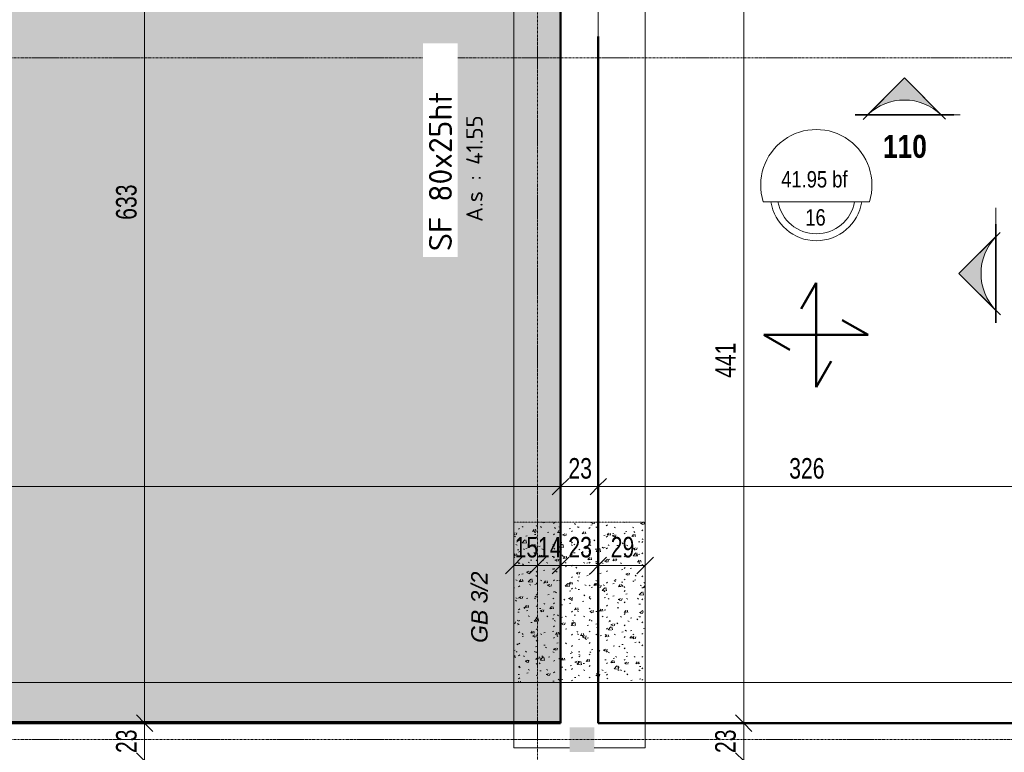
# Model space of a CAD drawing. Header units: millimetres. Extents: x 3690 to 285311, y -2348 to 78336.
# Tile 13 of 46: x 80054 to 86046, y 53358 to 57818. Entities that reach past the tile are written whole.
import ezdxf

# ---------------------------------------------------------------- set-up
doc = ezdxf.new("R2010")
doc.units = ezdxf.units.MM
doc.linetypes.add('Ligne de quadrillage', pattern=[22.225, 12.7, -3.175, 3.175, -3.175])
doc.linetypes.add('tiret perso', pattern=[2.6, 1.3, -1.3])
for name, color, linetype, lineweight in [('A-ANNO-DIMS', 211, 'Continuous', 9), ('A-ANNO-DIMS-50', 211, 'Continuous', 9), ('A-DETL', 90, 'Continuous', 5), ('A-DETL-GENF', 92, 'Continuous', 5), ('A-DETL-WIDE', 214, 'Continuous', 50), ('A-FLOR', 192, 'Continuous', 5), ('A-FLOR-IDEN', 11, 'Continuous', 9), ('A-WALL', 113, 'Continuous', 9), ('G-ANNO-SYMB', 111, 'Continuous', 9), ('G-ANNO-TEXT', 231, 'Continuous', 9), ('S-FNDN', 32, 'Continuous', 9), ('S-FNDN-IDEN', 2, 'Continuous', 9), ('S-GRID', 1, 'Continuous', 9)]:
    doc.layers.add(name, color=color, linetype=linetype, lineweight=lineweight)
doc.styles.add('Arial Narrow_5', font='ARIALN.TTF', dxfattribs={"width": 0.9, "height": 125})
doc.styles.add('Arial Narrow_B_4', font='ARIALNB.TTF', dxfattribs={"height": 140})
doc.styles.add('Arial_6', font='arial.ttf', dxfattribs={"width": 0.8, "height": 100})
doc.styles.add('Arial_I_1', font='ariali.ttf', dxfattribs={"height": 100})
doc.styles.add('ISOCPEUR', font='isocpeur.ttf', dxfattribs={"height": 100})
doc.styles.add('ISOCPEUR_B', font='txt', dxfattribs={"height": 140})
doc.dimstyles.new('AB6_1_50_-_GB', dxfattribs={"dimscale": 304.8, "dimtxt": 127.928872, "dimasz": 0.328084, "dimexe": 0.246063, "dimexo": 0.0625, "dimgap": 0.04101, "dimtad": 1, "dimdec": 0, "dimlfac": 0.1, "dimdsep": 46, "dimtxsty": 'Arial Narrow_5', "dimblk1": 'OBLIQUE', "dimblk2": 'OBLIQUE', "dimsah": 1, "dimcen": 0.09, "dimazin": 0, "dimtfac": 1, "dimtdec": 4, "dimtix": 1, "dimtmove": 0, "dimatfit": 3, "dimfxl": 0.246063, "dimfxlon": 1, "dimtvp": 1, "dimtolj": 1, "dimtzin": 0, "dimarcsym": 2})
doc.dimstyles.new('AB6_1_50_-_GB_1', dxfattribs={"dimscale": 304.8, "dimtxt": 127.928872, "dimasz": 0.328084, "dimexe": 0.246063, "dimexo": 0.0625, "dimgap": 0.04101, "dimtad": 1, "dimdec": 0, "dimlfac": 0.1, "dimdsep": 46, "dimtxsty": 'Arial Narrow_5', "dimblk1": 'OBLIQUE', "dimblk2": 'OBLIQUE', "dimsah": 1, "dimcen": 0.09, "dimazin": 0, "dimtfac": 1, "dimtdec": 4, "dimtix": 1, "dimtmove": 2, "dimatfit": 3, "dimfxl": 0.246063, "dimfxlon": 1, "dimtvp": 1, "dimtolj": 1, "dimtzin": 0, "dimarcsym": 2})

# ---------------------------------------------------------------- blocks, each defined once
blk = doc.blocks.new('Coupe - Extrémité de la ligne de coupe - Pleine AB6-966899-Fondations variante')
at = {"layer": 'G-ANNO-SYMB'}
h = blk.add_hatch(color=256, dxfattribs=at)
edge = h.paths.add_edge_path()
edge.add_line((-6, 4.49), (-1.51, 0))
edge.add_arc((-6, -4.7), 6.5, 46.3308, 133.6692)
edge.add_line((-10.49, 0), (-6, 4.49))
for p, q in [((-6, 4.49), (-11.04, -0.56)), ((-6, 4.49), (-10.49, 0)), ((-6, 4.49), (-1.01, -0.51)), ((-1.51, 0), (-6, 4.49)), ((-12, 0.05), (0, 0.05)), ((-12, 0), (0, 0)), ((-12, 0), (-10.49, 0)), ((-12, -0.05), (0, -0.05)), ((0, 0), (-1.51, 0))]:
    blk.add_line(p, q, dxfattribs=at)
blk.add_arc((-6, -4.7), 6.5, 46.3308, 133.6692, dxfattribs=at)
blk = doc.blocks.new('DIMBLOCK22-Fondations variante')
at = {"layer": 'A-ANNO-DIMS-50'}
for p, q in [((83345.5, 54975.3), (83345.5, 55050.3)), ((83575.5, 54975.3), (83575.5, 55050.3)), ((83345.5, 54975.3), (83575.5, 54975.3)), ((83345.5, 54975.3), (83345.5, 54900.3)), ((83575.5, 54975.3), (83575.5, 54900.3))]:
    blk.add_line(p, q, dxfattribs=at)
at = {"layer": 'A-ANNO-DIMS-50', "lineweight": 18}
for p, q in [((83345.5, 54975.3), (83395.5, 55025.3)), ((83575.5, 54975.3), (83625.5, 55025.3)), ((83345.5, 54975.3), (83295.5, 54925.3)), ((83575.5, 54975.3), (83525.5, 54925.3))]:
    blk.add_line(p, q, dxfattribs=at)
at = {"layer": 'A-ANNO-DIMS-50', "color": 0, "insert": (83393.4, 55149.4), "char_height": 125, "width": 160.825, "attachment_point": 1, "line_spacing_factor": 0.974696, "style": 'Arial Narrow_5'}
blk.add_mtext('23', dxfattribs=at)
blk = doc.blocks.new('_Oblique')
at = {"color": 0, "linetype": 'ByBlock', "lineweight": -2}
blk.add_line((-0.5, -0.5), (0.5, 0.5), dxfattribs=at)
blk = doc.blocks.new('DIMBLOCK23-Fondations variante')
at = {"layer": 'A-ANNO-DIMS-50'}
for p, q in [((83575.5, 54975.3), (83575.5, 55050.3)), ((86835.5, 54975.3), (86835.5, 55050.3)), ((83575.5, 54975.3), (86835.5, 54975.3)), ((83575.5, 54975.3), (83575.5, 54900.3)), ((86835.5, 54975.3), (86835.5, 54900.3))]:
    blk.add_line(p, q, dxfattribs=at)
at = {"layer": 'A-ANNO-DIMS-50', "lineweight": 18}
for p, q in [((83575.5, 54975.3), (83625.5, 55025.3)), ((86835.5, 54975.3), (86885.5, 55025.3)), ((83575.5, 54975.3), (83525.5, 54925.3)), ((86835.5, 54975.3), (86785.5, 54925.3))]:
    blk.add_line(p, q, dxfattribs=at)
at = {"layer": 'A-ANNO-DIMS-50', "color": 0, "insert": (84737.1, 55149.4), "char_height": 125, "width": 241.237, "attachment_point": 1, "line_spacing_factor": 0.974696, "style": 'Arial Narrow_5'}
blk.add_mtext('326', dxfattribs=at)
blk = doc.blocks.new('DIMBLOCK87-Fondations variante')
at = {"layer": 'A-ANNO-DIMS-50', "lineweight": 18}
for p, q in [((84460.7, 53535.4), (84410.7, 53585.4)), ((84460.7, 53535.4), (84510.7, 53485.4)), ((84460.7, 53305.4), (84410.7, 53355.4)), ((84460.7, 53305.4), (84510.7, 53255.4))]:
    blk.add_line(p, q, dxfattribs=at)
at = {"layer": 'A-ANNO-DIMS-50'}
for p, q in [((84460.7, 53535.4), (84385.7, 53535.4)), ((84460.7, 53305.4), (84460.7, 53535.4)), ((84460.7, 53535.4), (84535.7, 53535.4)), ((84460.7, 53305.4), (84385.7, 53305.4)), ((84460.7, 53305.4), (84535.7, 53305.4))]:
    blk.add_line(p, q, dxfattribs=at)
at = {"layer": 'A-ANNO-DIMS-50', "color": 0, "insert": (84286.7, 53353.4), "char_height": 125, "width": 160.825, "attachment_point": 1, "rotation": 90, "line_spacing_factor": 0.974696, "style": 'Arial Narrow_5'}
blk.add_mtext('23', dxfattribs=at)
blk = doc.blocks.new('DIMBLOCK88-Fondations variante')
at = {"layer": 'A-ANNO-DIMS-50', "lineweight": 18}
for p, q in [((84460.7, 57941.4), (84410.7, 57991.4)), ((84460.7, 57941.4), (84510.7, 57891.4)), ((84460.7, 53535.4), (84410.7, 53585.4)), ((84460.7, 53535.4), (84510.7, 53485.4))]:
    blk.add_line(p, q, dxfattribs=at)
at = {"layer": 'A-ANNO-DIMS-50'}
for p, q in [((84460.7, 57941.4), (84385.7, 57941.4)), ((84460.7, 53535.4), (84460.7, 57941.4)), ((84460.7, 57941.4), (84535.7, 57941.4)), ((84460.7, 53535.4), (84385.7, 53535.4)), ((84460.7, 53535.4), (84535.7, 53535.4))]:
    blk.add_line(p, q, dxfattribs=at)
at = {"layer": 'A-ANNO-DIMS-50', "color": 0, "insert": (84286.7, 55637.9), "char_height": 125, "width": 241.237, "attachment_point": 1, "rotation": 90, "line_spacing_factor": 0.974696, "style": 'Arial Narrow_5'}
blk.add_mtext('441', dxfattribs=at)
blk = doc.blocks.new('DIMBLOCK92-Fondations variante')
at = {"layer": 'A-ANNO-DIMS-50'}
for p, q in [((83060.5, 54495.3), (83060.5, 54570.3)), ((83205.5, 54495.3), (83205.5, 54570.3)), ((83060.5, 54495.3), (83205.5, 54495.3)), ((83060.5, 54495.3), (83060.5, 54420.3)), ((83205.5, 54495.3), (83205.5, 54420.3))]:
    blk.add_line(p, q, dxfattribs=at)
at = {"layer": 'A-ANNO-DIMS-50', "lineweight": 18}
for p, q in [((83060.5, 54495.3), (83110.5, 54545.3)), ((83205.5, 54495.3), (83255.5, 54545.3)), ((83060.5, 54495.3), (83010.5, 54445.3)), ((83205.5, 54495.3), (83155.5, 54445.3))]:
    blk.add_line(p, q, dxfattribs=at)
at = {"layer": 'A-ANNO-DIMS-50', "color": 0, "insert": (83065.9, 54669.4), "char_height": 125, "width": 160.825, "attachment_point": 1, "line_spacing_factor": 0.974696, "style": 'Arial Narrow_5'}
blk.add_mtext('15', dxfattribs=at)
blk = doc.blocks.new('DIMBLOCK93-Fondations variante')
at = {"layer": 'A-ANNO-DIMS-50'}
for p, q in [((83205.5, 54495.3), (83205.5, 54570.3)), ((83345.5, 54495.3), (83345.5, 54570.3)), ((83205.5, 54495.3), (83345.5, 54495.3)), ((83205.5, 54495.3), (83205.5, 54420.3)), ((83345.5, 54495.3), (83345.5, 54420.3))]:
    blk.add_line(p, q, dxfattribs=at)
at = {"layer": 'A-ANNO-DIMS-50', "lineweight": 18}
for p, q in [((83205.5, 54495.3), (83255.5, 54545.3)), ((83345.5, 54495.3), (83395.5, 54545.3)), ((83205.5, 54495.3), (83155.5, 54445.3)), ((83345.5, 54495.3), (83295.5, 54445.3))]:
    blk.add_line(p, q, dxfattribs=at)
at = {"layer": 'A-ANNO-DIMS-50', "color": 0, "insert": (83208.4, 54669.4), "char_height": 125, "width": 160.825, "attachment_point": 1, "line_spacing_factor": 0.974696, "style": 'Arial Narrow_5'}
blk.add_mtext('14', dxfattribs=at)
blk = doc.blocks.new('DIMBLOCK94-Fondations variante')
at = {"layer": 'A-ANNO-DIMS-50'}
for p, q in [((83345.5, 54495.3), (83345.5, 54570.3)), ((83575.5, 54495.3), (83575.5, 54570.3)), ((83345.5, 54495.3), (83575.5, 54495.3)), ((83345.5, 54495.3), (83345.5, 54420.3)), ((83575.5, 54495.3), (83575.5, 54420.3))]:
    blk.add_line(p, q, dxfattribs=at)
at = {"layer": 'A-ANNO-DIMS-50', "lineweight": 18}
for p, q in [((83345.5, 54495.3), (83395.5, 54545.3)), ((83575.5, 54495.3), (83625.5, 54545.3)), ((83345.5, 54495.3), (83295.5, 54445.3)), ((83575.5, 54495.3), (83525.5, 54445.3))]:
    blk.add_line(p, q, dxfattribs=at)
at = {"layer": 'A-ANNO-DIMS-50', "color": 0, "insert": (83393.4, 54669.4), "char_height": 125, "width": 160.825, "attachment_point": 1, "line_spacing_factor": 0.974696, "style": 'Arial Narrow_5'}
blk.add_mtext('23', dxfattribs=at)
blk = doc.blocks.new('DIMBLOCK95-Fondations variante')
at = {"layer": 'A-ANNO-DIMS-50'}
for p, q in [((83575.5, 54495.3), (83575.5, 54570.3)), ((83860.5, 54495.3), (83860.5, 54570.3)), ((83575.5, 54495.3), (83860.5, 54495.3)), ((83575.5, 54495.3), (83575.5, 54420.3)), ((83860.5, 54495.3), (83860.5, 54420.3))]:
    blk.add_line(p, q, dxfattribs=at)
at = {"layer": 'A-ANNO-DIMS-50', "lineweight": 18}
for p, q in [((83575.5, 54495.3), (83625.5, 54545.3)), ((83860.5, 54495.3), (83910.5, 54545.3)), ((83575.5, 54495.3), (83525.5, 54445.3)), ((83860.5, 54495.3), (83810.5, 54445.3))]:
    blk.add_line(p, q, dxfattribs=at)
at = {"layer": 'A-ANNO-DIMS-50', "color": 0, "insert": (83650.9, 54669.4), "char_height": 125, "width": 160.825, "attachment_point": 1, "line_spacing_factor": 0.974696, "style": 'Arial Narrow_5'}
blk.add_mtext('29', dxfattribs=at)
blk = doc.blocks.new('G_Dalle niveau brute-finii - G_Dalle Niveau_Ep-2827370-Fondations variante')
at = {"layer": 'A-FLOR-IDEN'}
blk.add_line((-6.46, 0), (6.46, 0), dxfattribs=at)
for centre, radius, start, end in [((0, 2.03), 6.77, 342.5424, 197.4576), ((0, 0.85), 5.59, 188.7147, 351.2853), ((0, 0.85), 4.74, 190.2866, 349.7134)]:
    blk.add_arc(centre, radius, start, end, dxfattribs=at)
blk = doc.blocks.new('DIMBLOCK135-Fondations variante')
at = {"layer": 'A-ANNO-DIMS-50', "lineweight": 18}
for p, q in [((80814.3, 53535.4), (80764.3, 53585.4)), ((80814.3, 53535.4), (80864.3, 53485.4)), ((80814.3, 53305.4), (80764.3, 53355.4)), ((80814.3, 53305.4), (80864.3, 53255.4))]:
    blk.add_line(p, q, dxfattribs=at)
at = {"layer": 'A-ANNO-DIMS-50'}
for p, q in [((80814.3, 53535.4), (80739.3, 53535.4)), ((80814.3, 53305.4), (80814.3, 53535.4)), ((80814.3, 53535.4), (80889.3, 53535.4)), ((80814.3, 53305.4), (80739.3, 53305.4)), ((80814.3, 53305.4), (80889.3, 53305.4))]:
    blk.add_line(p, q, dxfattribs=at)
at = {"layer": 'A-ANNO-DIMS-50', "color": 0, "insert": (80640.2, 53353.4), "char_height": 125, "width": 160.825, "attachment_point": 1, "rotation": 90, "line_spacing_factor": 0.974696, "style": 'Arial Narrow_5'}
blk.add_mtext('23', dxfattribs=at)
blk = doc.blocks.new('DIMBLOCK136-Fondations variante')
at = {"layer": 'A-ANNO-DIMS-50'}
for p, q in [((80814.3, 59865.6), (80739.3, 59865.6)), ((80814.3, 53535.4), (80814.3, 59865.6)), ((80814.3, 59865.6), (80889.3, 59865.6)), ((80814.3, 53535.4), (80739.3, 53535.4)), ((80814.3, 53535.4), (80889.3, 53535.4))]:
    blk.add_line(p, q, dxfattribs=at)
at = {"layer": 'A-ANNO-DIMS-50', "lineweight": 18}
for p, q in [((80814.3, 59865.6), (80764.3, 59915.6)), ((80814.3, 59865.6), (80864.3, 59815.6)), ((80814.3, 53535.4), (80764.3, 53585.4)), ((80814.3, 53535.4), (80864.3, 53485.4))]:
    blk.add_line(p, q, dxfattribs=at)
at = {"layer": 'A-ANNO-DIMS-50', "color": 0, "insert": (80640.2, 56600), "char_height": 125, "width": 241.237, "attachment_point": 1, "rotation": 90, "line_spacing_factor": 0.974696, "style": 'Arial Narrow_5'}
blk.add_mtext('633', dxfattribs=at)
blk = doc.blocks.new('DIMBLOCK293-Fondations variante')
at = {"layer": 'A-ANNO-DIMS-50'}
for p, q in [((75305.5, 54975.3), (75305.5, 55050.3)), ((83345.5, 54975.3), (83345.5, 55050.3)), ((83345.5, 54975.3), (75305.5, 54975.3)), ((75305.5, 54975.3), (75305.5, 54900.3)), ((83345.5, 54975.3), (83345.5, 54900.3))]:
    blk.add_line(p, q, dxfattribs=at)
at = {"layer": 'A-ANNO-DIMS-50', "lineweight": 18}
for p, q in [((75305.5, 54975.3), (75355.5, 55025.3)), ((83345.5, 54975.3), (83395.5, 55025.3)), ((75305.5, 54975.3), (75255.5, 54925.3)), ((83345.5, 54975.3), (83295.5, 54925.3))]:
    blk.add_line(p, q, dxfattribs=at)
at = {"layer": 'A-ANNO-DIMS-50', "color": 0, "insert": (79224.9, 55149.4), "char_height": 125, "width": 241.237, "attachment_point": 1, "line_spacing_factor": 0.974696, "style": 'Arial Narrow_5'}
blk.add_mtext('804', dxfattribs=at)

msp = doc.modelspace()

# ---------------------------------------------------------------- hatches: boundary and pattern name
at = {"layer": 'A-DETL-GENF'}
h = msp.add_hatch(dxfattribs=at)
h.set_pattern_fill('FP_17', color=9, style=0, pattern_type=2)
h.set_pattern_definition([(2.114, (79143.55, 0), (-4.05711, 109.91015), [63.5, -127]), (122.114, (79143.55, 0), (-93.15642, -58.46864), [63.5, -127]), (62.114, (79207.01, 2.34), (-97.21354, 51.4415), [63.5, -127])])
h.paths.add_polyline_path([(79095.46, 52033.73), (79095.46, 53295.4), (75315.46, 53295.4), (75315.46, 52033.73)])
h.paths.add_polyline_path([(91295.46, 53545.4), (91295.46, 56148.56), (91105.46, 56148.56), (91105.46, 56274.98), (87075.46, 56274.98), (87075.46, 53545.4)])
h.paths.add_polyline_path([(75315.46, 53545.4), (83335.46, 53545.4), (83335.46, 59855.56), (75315.46, 59855.56), (75315.46, 54779.03)])
h = msp.add_hatch(dxfattribs=at)
h.set_pattern_fill('FP_19', color=9, style=0, pattern_type=2)
h.set_pattern_definition([(52.114, (326325.62, -835877.42), (151.008547, -7.612692), [15.75, -173.25]), (357.114, (326325.62, -835877.42), (-34.944706, 156.77827), [12.6, -138.6]), (102.565, (326338.2, -835878.05), (116.064576, 149.164008), [13.385, -147.24]), (48.298, (326324.07, -835835.45), (225.250325, -26.469098), [23.625, -259.875]), (98.749, (326342.84, -835837.65), (188.602237, 211.66344), [20.078, -220.86]), (353.298, (326324.07, -835835.45), (188.60032, 211.665725), [18.9, -207.9]), (23.114, (326345.45, -835845.17), (128.384345, -79.868607), [15.75, -173.25]), (328.114, (326345.45, -835845.17), (45.444285, 154.062896), [12.6, -138.6]), (73.565, (326356.15, -835851.82), (173.828512, 74.192558), [13.385, -147.24]), (39.614, (326325.623, -835877.42), (-0.0269162, 69.9543266), [8.382, -128.538, 8.382, -271.443]), (39.614, (326325.623, -835877.42), (-0.0269162, 69.9543266), [-145.302, -132.318, 8.382, -130.743]), (9.614, (326325.62, -835877.42), (52.1517107, 84.8079455), [8.382, -71.838, 8.382, -125.388, -53.025]), (9.614, (326325.62, -835877.42), (52.1517107, 84.8079455), [-213.99, 8.382, -44.643]), (329.614, (326278.824, -835879.146), (112.200791, -0.5978647), [8.382, -44.118, 8.382, -155.418, -217.35]), (329.614, (326278.824, -835879.146), (112.200791, -0.5978647), [-216.3, 8.382, -208.968]), (319.614, (326257.84, -835879.92), (121.609981, 25.525625), [8.382, -59.868, 8.382, -100.398, -154.35]), (319.614, (326257.84, -835879.92), (121.609981, 25.525625), [-177.03, 8.382, -145.968])])
h.paths.add_polyline_path([(83060.46, 53783.73), (83860.46, 53783.73), (83860.46, 54758.73), (83060.46, 54758.73)])
msp.add_hatch(color=8, dxfattribs=at).paths.add_polyline_path([(83400.46, 53360.4), (83550.46, 53360.4), (83550.46, 53510.4), (83400.46, 53510.4)])

# ---------------------------------------------------------------- linework, layer by layer
at = {"layer": 'A-DETL', "linetype": 'tiret perso'}
for p, q in [((83860.46, 54758.73), (83060.46, 54758.73)), ((83060.46, 54758.73), (83060.46, 53783.73)), ((83860.46, 53783.73), (83860.46, 54758.73)), ((83060.46, 53783.73), (83860.46, 53783.73))]:
    msp.add_line(p, q, dxfattribs=at)
at = {"layer": 'A-DETL-WIDE'}
for p, q in [((83575.46, 53535.4), (83575.46, 57715.7)), ((84900.46, 56216.04), (84809.21, 56057.99)), ((84900.46, 55581.44), (84900.46, 56216.04)), ((85217.76, 55898.74), (85059.71, 55989.99)), ((84583.16, 55898.74), (85217.76, 55898.74)), ((84741.21, 55807.49), (84583.16, 55898.74)), ((84991.71, 55739.49), (84900.46, 55581.44)), ((86835.46, 53535.4), (83575.46, 53535.4))]:
    msp.add_line(p, q, dxfattribs=at)
at = {"layer": 'A-FLOR', "color": 7}
msp.add_line((75315.46, 53545.4), (83345.46, 53545.4), dxfattribs=at)
at = {"layer": 'A-FLOR'}
for p in [(86835.46, 53535.4), (83575.46, 53535.4)]:
    msp.add_line(p, (83575.46, 53535.4), dxfattribs=at)
at = {"layer": 'A-WALL'}
msp.add_line((83575.46, 53535.4), (83575.46, 61638.56), dxfattribs=at)
at = {"layer": 'A-WALL', "lineweight": 50}
for p, q in [((83345.46, 59865.56), (83345.46, 53535.4)), ((83345.46, 53535.4), (75305.46, 53535.4))]:
    msp.add_line(p, q, dxfattribs=at)
at = {"layer": 'G-ANNO-SYMB'}
for p, q in [((85738.56, 57239.26), (85777.46, 57239.26)), ((85994.95, 56572.91), (85994.95, 56672.39))]:
    msp.add_line(p, q, dxfattribs=at)
at = {"layer": 'S-FNDN'}
for p, q in [((83060.46, 62238.56), (83060.46, 53385.4)), ((83860.46, 53385.4), (83860.46, 62238.56)), ((107335.46, 53783.73), (74655.46, 53783.73)), ((83400.46, 53385.4), (83060.46, 53385.4)), ((83860.46, 53385.4), (83550.46, 53385.4))]:
    msp.add_line(p, q, dxfattribs=at)
at = {"layer": 'S-GRID', "linetype": 'Ligne de quadrillage'}
for p, q in [((83205.46, 47292.72), (83205.46, 65870.79)), ((60593.04, 57586.98), (110150.38, 57586.98)), ((60593.04, 53435.4), (110150.38, 53435.4))]:
    msp.add_line(p, q, dxfattribs=at)

# ---------------------------------------------------------------- block references
at = {"layer": 'A-FLOR-IDEN', "xscale": 49.99999999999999, "yscale": 49.99999999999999, "zscale": 49.99999999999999}
msp.add_blockref('G_Dalle niveau brute-finii - G_Dalle Niveau_Ep-2827370-Fondations variante', (84902.13, 56709.75), dxfattribs=at)
at = {"layer": 'G-ANNO-SYMB', "xscale": 49.99999999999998, "yscale": 49.99999999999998, "zscale": 49.99999999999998}
msp.add_blockref('Coupe - Extrémité de la ligne de coupe - Pleine AB6-966899-Fondations variante', (85738.56, 57239.26), dxfattribs=at)
at = {"layer": 'G-ANNO-SYMB', "xscale": 49.99999999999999, "yscale": 49.99999999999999, "zscale": 49.99999999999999, "rotation": 89.99999999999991}
msp.add_blockref('Coupe - Extrémité de la ligne de coupe - Pleine AB6-966899-Fondations variante', (85994.95, 56572.91), dxfattribs=at)

# ---------------------------------------------------------------- texts
at = {"layer": 'A-FLOR-IDEN', "char_height": 100, "attachment_point": 1, "style": 'Arial_6'}
for s, insert, width in [('41.95 bf', (84688.45, 56896.82), 503.4597), ('16', (84834.96, 56664.61), 153.924)]:
    msp.add_mtext(s, dxfattribs=dict(at, insert=insert, width=width))
at = {"layer": 'G-ANNO-SYMB', "insert": (85307.62, 57117.3), "char_height": 140, "width": 324.6834, "attachment_point": 1, "style": 'Arial Narrow_B_4'}
msp.add_mtext('110', dxfattribs=at)
at = {"layer": 'G-ANNO-TEXT', "color": 7, "insert": (82801.64, 54023.96), "char_height": 100, "width": 537.1306, "attachment_point": 1, "rotation": 90, "style": 'Arial_I_1'}
msp.add_mtext('GB 3/2', dxfattribs=at)
at = {"layer": 'S-FNDN-IDEN', "insert": (82771.46, 56587.58), "char_height": 100, "width": 797.6791, "attachment_point": 1, "rotation": 90, "style": 'ISOCPEUR'}
msp.add_mtext('A.s : 41.55', dxfattribs=at)

# ---------------------------------------------------------------- dimensions: what is measured, and where the dimension line sits
at = {"layer": 'A-ANNO-DIMS'}
for base, p1, p2, angle, override, picture, middle in [((80814.28, 59865.56), (80739.28, 53535.4), (80739.28, 59865.56), 90, {"dimpost": '<>', "dimfxl": 6330.163046}, 'DIMBLOCK136-Fondations variante', (80737.95, 56700.48)), ((84460.7, 57941.44), (84385.7, 53535.4), (84385.7, 57941.44), 90, {"dimpost": '<>', "dimfxl": 4406.043864}, 'DIMBLOCK88-Fondations variante', (84385.45, 55738.42)), ((83575.46, 54975.32), (83345.46, 55050.32), (83575.46, 55050.32), 0, {"dimpost": '<>', "dimfxl": 230}, 'DIMBLOCK22-Fondations variante', (83460.46, 55051.64)), ((83205.4577803, 54495.3229375), (83060.4577801, 54570.3229375), (83205.4577803, 54570.3229375), 0, {"dimpost": '<>', "dimfxl": 145}, 'DIMBLOCK92-Fondations variante', (83132.9577802, 54571.6445613)), ((83575.46, 54495.32), (83345.46, 54570.32), (83575.46, 54570.32), 0, {"dimpost": '<>', "dimfxl": 230}, 'DIMBLOCK94-Fondations variante', (83460.46, 54571.64)), ((80814.28, 53535.4), (80739.28, 53305.4), (80739.28, 53535.4), 90, {"dimpost": '<>', "dimfxl": 230}, 'DIMBLOCK135-Fondations variante', (80737.95, 53420.4)), ((84460.7, 53535.4), (84385.7, 53305.4), (84385.7, 53535.4), 90, {"dimpost": '<>', "dimfxl": 230}, 'DIMBLOCK87-Fondations variante', (84384.38, 53420.4))]:
    dim = msp.add_linear_dim(base=base, p1=p1, p2=p2, angle=angle, dimstyle='AB6_1_50_-_GB', override=override, dxfattribs=at)
    dim.commit()
    dim.dimension.update_dxf_attribs({"geometry": picture, "text_midpoint": middle})
for base, p1, p2, override, picture, middle in [((75305.46, 54975.32), (83345.46, 54900.32), (75305.46, 54900.32), {"dimpost": '<>', "dimfxl": 8040}, 'DIMBLOCK293-Fondations variante', (79325.46, 55051.64)), ((83345.46, 54495.32), (83205.46, 54570.32), (83345.46, 54570.32), {"dimpost": '<>', "dimfxl": 140}, 'DIMBLOCK93-Fondations variante', (83275.46, 54570.58)), ((83860.45778011, 54495.32293749), (83575.45778011, 54570.32293749), (83860.45778011, 54570.32293749), {"dimpost": '<>', "dimfxl": 285}, 'DIMBLOCK95-Fondations variante', (83717.95778011, 54571.64456133))]:
    dim = msp.add_linear_dim(base=base, p1=p1, p2=p2, dimstyle='AB6_1_50_-_GB', override=override, dxfattribs=at)
    dim.commit()
    dim.dimension.update_dxf_attribs({"geometry": picture, "text_midpoint": middle})
dim = msp.add_linear_dim(base=(86835.46, 54975.32), p1=(83575.46, 55050.32), p2=(86835.46, 55050.32), dimstyle='AB6_1_50_-_GB_1', override={"dimpost": '<>', "dimfxl": 3260}, dxfattribs=at)
dim.commit()
dim.dimension.update_dxf_attribs({"geometry": 'DIMBLOCK23-Fondations variante', "text_midpoint": (84857.74, 55066.04), "dimtype": 160, "text_rotation": 360})

# ---------------------------------------------------------------- next in the draw order: texts
at = {"layer": 'S-FNDN-IDEN', "insert": (82544.44, 56409.08), "char_height": 140, "width": 1230.5903, "attachment_point": 1, "rotation": 90, "style": 'ISOCPEUR_B', "bg_fill": 3, "box_fill_scale": 1.25, "bg_fill_color": 256, "bg_fill_true_color": 13158600, "bg_fill_transparency": 0}
msp.add_mtext('SF 80x25ht', dxfattribs=at)

doc.saveas('drawing.dxf')
